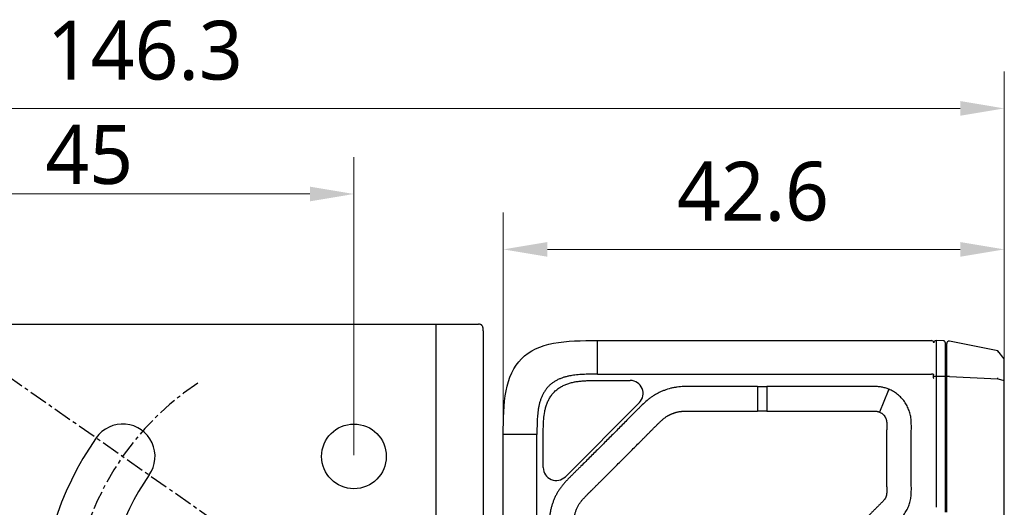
# Model space of a CAD drawing. Extents: x 1 to 383, y 56 to 366.
# Tile 6 of 28: x 150 to 217, y 110 to 144. Entities that reach past the tile are written whole.
import ezdxf

# ---------------------------------------------------------------- set-up
doc = ezdxf.new("R2010")
doc.units = 0
doc.header["$MEASUREMENT"] = 0
doc.linetypes.add('CENTER', pattern=[2, 1.25, -0.25, 0.25, -0.25])
doc.layers.get('0').update_dxf_attribs({"linetype": 'CONTINUOUS'})
doc.layers.get('Defpoints').update_dxf_attribs({"linetype": 'CONTINUOUS'})
doc.layers.add('20_ALL_FEATURES', color=7, linetype='CONTINUOUS')
doc.layers.add('51__DRAFT_DIMS', color=7, linetype='CONTINUOUS')
doc.styles.add('尺寸值样式', font='Roboto-Regular.ttf', dxfattribs={"height": 4})
doc.dimstyles.new('1直线标注', dxfattribs={"dimtxt": 4, "dimasz": 3, "dimexe": 2.5, "dimexo": 0, "dimtad": 1, "dimdec": 1, "dimlfac": 1.25, "dimdsep": 46, "dimtxsty": '尺寸值样式', "dimcen": 0, "dimclrd": 8, "dimclre": 8, "dimclrt": 7, "dimadec": 0, "dimazin": 0, "dimtp": 0.001, "dimtm": 0.001, "dimtfac": 1, "dimtdec": 1, "dimtmove": 0, "dimatfit": 0, "dimldrblk": '_FILLED', "dimfxl": 1, "dimtolj": 1, "dimlwd": 15, "dimlwe": 15, "dimarcsym": 0})
doc.dimstyles.new('CIRL(32)', dxfattribs={"dimtxt": 4, "dimasz": 3, "dimexe": 2.5, "dimexo": 0, "dimtad": 1, "dimtoh": 1, "dimdec": 3, "dimlfac": 0.666667, "dimdsep": 46, "dimtxsty": '尺寸值样式', "dimcen": 0, "dimclrd": 8, "dimclre": 8, "dimclrt": 7, "dimadec": 0, "dimazin": 0, "dimtp": 0.001, "dimtm": 0.001, "dimtfac": 1, "dimtdec": 3, "dimtofl": 0, "dimtmove": 0, "dimatfit": 0, "dimldrblk": '_FILLED', "dimfxl": 1, "dimtolj": 1, "dimlwd": 15, "dimlwe": 15, "dimarcsym": 0})

# ---------------------------------------------------------------- blocks, each defined once
blk = doc.blocks.new('*D302')
at = {"layer": '51__DRAFT_DIMS', "color": 8, "lineweight": 15}
for p, q in [((182.808, 115.409), (182.808, 130.501)), ((216.888, 119.081), (216.888, 130.501)), ((185.808, 128.001), (213.888, 128.001))]:
    blk.add_line(p, q, dxfattribs=at)
at = {"layer": '51__DRAFT_DIMS', "color": 8}
for points in [[(185.808, 128.501), (185.808, 127.501), (182.808, 128.001)], [(213.888, 127.501), (213.888, 128.501), (216.888, 128.001)]]:
    blk.add_solid(points, dxfattribs=at)
at = {"layer": 'Defpoints', "color": 0}
for p in [(216.888, 128.001), (216.888, 119.081), (182.808, 115.409)]:
    blk.add_point(p, dxfattribs=at)
at = {"layer": '51__DRAFT_DIMS', "color": 7, "insert": (199.794, 133.96), "char_height": 4, "attachment_point": 2, "line_spacing_factor": 0.9, "style": '尺寸值样式'}
blk.add_mtext('\\A1;42.6', dxfattribs=at)
blk = doc.blocks.new('_FILLED')
at = {"color": 0, "linetype": 'ByBlock'}
blk.add_solid([(0, 0), (-1, 0.167), (-1, -0.167)], dxfattribs=at)
blk = doc.blocks.new('*D303')
at = {"layer": '51__DRAFT_DIMS', "color": 8, "lineweight": 15}
for p, q in [((99.848, 118.919), (99.848, 140.084)), ((216.888, 119.081), (216.888, 140.084)), ((102.848, 137.584), (213.888, 137.584))]:
    blk.add_line(p, q, dxfattribs=at)
at = {"layer": '51__DRAFT_DIMS', "color": 8}
for points in [[(102.848, 138.084), (102.848, 137.084), (99.848, 137.584)], [(213.888, 137.084), (213.888, 138.084), (216.888, 137.584)]]:
    blk.add_solid(points, dxfattribs=at)
at = {"layer": 'Defpoints', "color": 0}
for p in [(216.888, 137.584), (99.848, 118.919), (216.888, 119.081)]:
    blk.add_point(p, dxfattribs=at)
at = {"layer": '51__DRAFT_DIMS', "color": 7, "insert": (158.429, 143.542), "char_height": 4, "attachment_point": 2, "line_spacing_factor": 0.9, "style": '尺寸值样式'}
blk.add_mtext('\\A1;146.3', dxfattribs=at)
blk = doc.blocks.new('*D305')
at = {"color": 8, "lineweight": 15}
for p, q in [((140.84, 125.191), (135.744, 128.76)), ((139.773, 102.919), (127.596, 102.919))]:
    blk.add_line(p, q, dxfattribs=at)
blk.add_arc((172.648, 102.919), 42.552, 149.04035, 175.95965, dxfattribs=at)
at = {"color": 8}
for points in [[(136.578, 124.537), (135.739, 125.081), (137.792, 127.326)], [(129.702, 105.935), (130.702, 105.9), (130.096, 102.919)]]:
    blk.add_solid(points, dxfattribs=at)
at = {"layer": 'Defpoints', "color": 0}
for p in [(140.84, 125.191), (133.576, 119.773), (139.773, 102.919), (180.57, 102.919), (181.448, 96.757)]:
    blk.add_point(p, dxfattribs=at)
at = {"color": 7, "insert": (129.002, 114.79), "char_height": 4, "attachment_point": 5, "rotation": 74.78419, "style": '尺寸值样式'}
blk.add_mtext('35°{}{{\\H0.7x;}{}}', dxfattribs=at)
blk = doc.blocks.new('*D311')
at = {"color": 8, "lineweight": 15}
for p, q in [((136.648, 114.004), (136.648, 134.268)), ((172.648, 114.004), (172.648, 134.268)), ((169.648, 131.768), (139.648, 131.768))]:
    blk.add_line(p, q, dxfattribs=at)
at = {"color": 8}
for points in [[(139.648, 132.268), (139.648, 131.268), (136.648, 131.768)], [(169.648, 131.268), (169.648, 132.268), (172.648, 131.768)]]:
    blk.add_solid(points, dxfattribs=at)
at = {"layer": 'Defpoints', "color": 0}
for p in [(136.648, 131.768), (136.648, 114.004), (172.648, 114.004)]:
    blk.add_point(p, dxfattribs=at)
at = {"color": 7, "insert": (154.648, 134.42), "char_height": 4, "attachment_point": 5, "style": '尺寸值样式'}
blk.add_mtext('\\A1;45{}{{\\H0.7x;}{}}', dxfattribs=at)

msp = doc.modelspace()

# ---------------------------------------------------------------- linework, layer by layer
at = {"linetype": 'CENTER'}
msp.add_line((140.84016, 125.19114), (181.44784, 96.75734), dxfattribs=at)
msp.add_arc((172.64784, 102.91917), 19.2, 123.5573098, 236.4426902, dxfattribs=at)
at = {"layer": '20_ALL_FEATURES'}
for p, q in [((103.84784, 122.91917), (181.11901, 122.91917)), ((178.24784, 82.91917), (178.24784, 122.91917)), ((181.44784, 122.45917), (181.44784, 83.37917)), ((189.20784, 119.51954), (189.20784, 121.80926)), ((189.20784, 121.80926), (211.92784, 121.80926)), ((212.25201, 121.80496), (212.25201, 121.71771)), ((212.73203, 121.79239), (212.25201, 121.80496)), ((212.25202, 121.71772), (212.25203, 110.472)), ((212.88784, 110.14063), (212.88784, 121.63236)), ((212.96784, 110.14063), (212.96784, 121.59809)), ((216.45635, 121.09555), (213.15922, 121.75498)), ((212.88784, 120.91183), (212.96784, 120.90059)), ((216.45635, 121.01143), (216.45635, 121.01013)), ((216.88784, 120.56926), (216.45641, 121.09552)), ((216.88784, 77.44926), (216.88784, 120.56926)), ((212.96784, 120.51855), (212.88784, 120.52914)), ((212.88784, 120.3886), (212.96784, 120.37806)), ((212.88784, 120.20319), (212.96784, 120.20103)), ((212.88784, 120.07384), (212.96784, 120.07163)), ((189.20784, 119.51954), (211.92784, 119.51954)), ((212.08012, 119.36716), (212.08016, 119.37214)), ((212.08012, 119.36716), (212.08012, 119.37213)), ((212.08784, 119.37076), (212.08789, 119.37213)), ((212.73203, 119.37149), (212.25203, 119.37149)), ((212.96784, 119.80221), (212.88784, 119.8052)), ((212.96784, 119.66965), (212.88784, 119.6753)), ((212.96784, 119.60267), (212.88784, 119.60822)), ((213.15922, 119.35941), (212.96784, 119.35941)), ((213.15922, 119.35941), (216.45639, 119.20429)), ((200.08785, 118.68141), (200.08784, 117.00953)), ((200.08785, 118.68141), (200.7449, 118.68111)), ((200.7449, 118.68111), (200.74488, 117.00925)), ((216.45639, 119.20429), (216.88784, 119.08061)), ((208.98761, 118.38331), (208.39489, 116.9483)), ((209.03255, 118.49287), (208.98761, 118.38331)), ((212.96784, 118.54248), (212.88784, 118.54515)), ((187.03017, 112.55135), (192.06465, 117.58708)), ((200.74488, 117.00925), (200.08784, 117.00953)), ((212.96784, 117.13251), (212.88784, 117.1435)), ((182.80784, 87.68004), (182.80784, 115.40926)), ((185.09756, 115.40926), (182.80784, 115.40926)), ((185.09756, 90.1116), (185.09756, 115.40926)), ((185.52784, 113.17353), (185.52784, 115.40926)), ((212.96784, 114.2446), (212.88784, 114.24485))]:
    msp.add_line(p, q, dxfattribs=at)
msp.add_circle((172.64784, 113.93184), 2.2, dxfattribs=at)
for centre, radius, start, end in [((211.92784, 121.64926), 0.16, 0, 90), ((212.24784, 121.64501), 0.16, 88.5001246, 180), ((212.12001, 121.645), 0.03217, 173.1893232, 179.9842955), ((212.72784, 121.63244), 0.16, 359.9634335, 88.5), ((213.12784, 121.59809), 0.16, 78.6900675, 180), ((210.72183, 119.3802), 1.35835, 359.6596553, 4.9106993), ((210.68486, 119.38081), 1.39532, 355.1525991, 359.4395086), ((191.44232, 118.20926), 0.88, 315.0070981, 89.9999989), ((156.92012, 113.93184), 2.2, 325, 145), ((172.64784, 102.91917), 21.4, 145, 215), ((172.64784, 102.91917), 17, 145, 215), ((186.40784, 113.17353), 0.88, 180.0000012, 315.0070962)]:
    msp.add_arc(centre, radius, start, end, dxfattribs=at)
for points, knots in [([(181.44784, 122.45917), (181.44784, 122.49529), (181.44621, 122.54791), (181.43895, 122.61551), (181.4291, 122.67438), (181.41101, 122.74004), (181.38156, 122.79747), (181.35201, 122.83454), (181.32735, 122.85791), (181.29968, 122.87743), (181.25804, 122.89876), (181.19725, 122.9157), (181.146, 122.91917), (181.11901, 122.91917)], [0, 0, 0, 0, 0.16667818, 0.24258534, 0.31362731, 0.44201112, 0.55544141, 0.6084426, 0.66016936, 0.71170954, 0.76416402, 0.87543459, 1, 1, 1, 1]), ([(182.80784, 115.40926), (182.80784, 116.45448), (182.82862, 118.53305), (183.84389, 120.7732), (186.08404, 121.78847), (188.16261, 121.80926), (189.20784, 121.80926)], [0, 0, 0, 0, 0.25, 0.5, 0.75, 1, 1, 1, 1]), ([(216.45637, 121.09552), (216.45648, 121.09537), (216.4565, 121.0947), (216.45671, 121.09347), (216.457, 121.09147), (216.45739, 121.08881), (216.45772, 121.08546), (216.45798, 121.08148), (216.45813, 121.07686), (216.4582, 121.06953), (216.45799, 121.05899), (216.45732, 121.04481), (216.45655, 121.02872), (216.45647, 121.01738), (216.45635, 121.01143)], [0, 0, 0, 0, 0.00688592, 0.02202152, 0.04583593, 0.07800966, 0.11801788, 0.16554923, 0.22040304, 0.28236349, 0.42659758, 0.59600169, 0.78814131, 1, 1, 1, 1]), ([(189.20784, 119.51954), (189.06233, 119.51955), (188.77132, 119.5189), (188.33485, 119.50958), (187.89893, 119.48466), (187.53724, 119.44248), (187.25101, 119.38927), (187.03868, 119.33815), (186.82985, 119.27408), (186.62604, 119.1954), (186.42884, 119.10134), (186.24027, 118.99085), (186.06328, 118.8625), (185.90082, 118.71619), (185.75452, 118.55372), (185.62619, 118.37674), (185.51572, 118.18818), (185.42166, 117.99098), (185.34299, 117.78719), (185.27894, 117.57836), (185.22781, 117.36605), (185.18792, 117.15136), (185.15772, 116.93513), (185.1283, 116.64555), (185.10752, 116.28223), (185.09819, 115.84578), (185.09754, 115.55476), (185.09756, 115.40926)], [0, 0, 0, 0, 0.06250046, 0.1250013, 0.18750011, 0.24999688, 0.28125136, 0.31250566, 0.34375748, 0.37500912, 0.40626074, 0.43750967, 0.4687572, 0.50000321, 0.53124847, 0.56249434, 0.59374125, 0.62499027, 0.65624003, 0.6874914, 0.71874352, 0.74999592, 0.78124834, 0.8125007, 0.87499934, 0.93749962, 1, 1, 1, 1]), ([(212.07519, 119.49648), (212.07175, 119.4984), (212.06372, 119.50194), (212.04412, 119.50822), (212.01385, 119.51421), (211.97273, 119.51856), (211.9432, 119.51956), (211.92784, 119.51954)], [0, 0, 0, 0, 0.07879138, 0.17454068, 0.41071655, 0.69309996, 1, 1, 1, 1]), ([(212.08784, 119.48175), (212.08784, 119.48301), (212.08718, 119.48577), (212.08457, 119.48956), (212.08047, 119.49323), (212.0771, 119.4954), (212.07519, 119.49648)], [0, 0, 0, 0, 0.18802045, 0.40678051, 0.67435637, 1, 1, 1, 1]), ([(212.07519, 119.2629), (212.0771, 119.26187), (212.08048, 119.25978), (212.08459, 119.25615), (212.0872, 119.25231), (212.08784, 119.24951), (212.08784, 119.24821)], [0, 0, 0, 0, 0.3216941, 0.58726219, 0.80700187, 1, 1, 1, 1]), ([(212.08789, 119.37213), (212.08793, 119.37257), (212.08815, 119.37466), (212.08848, 119.37675), (212.08889, 119.37836)], [0, 0, 0, 0, 0.20971816, 1, 1, 1, 1]), ([(212.25203, 119.37149), (212.24165, 119.37149), (212.22125, 119.37149), (212.19155, 119.37149), (212.16795, 119.37146), (212.15042, 119.37146), (212.13858, 119.37147), (212.12778, 119.37152), (212.11813, 119.37158), (212.11084, 119.37159), (212.10565, 119.37157), (212.10225, 119.37154), (212.09921, 119.37145), (212.09651, 119.37133), (212.09418, 119.37123), (212.09221, 119.37119), (212.09061, 119.37105), (212.08952, 119.37082), (212.08882, 119.37084), (212.08842, 119.37088), (212.08816, 119.37116), (212.08797, 119.371), (212.08794, 119.37092)], [0, 0, 0, 0, 0.18947376, 0.372681, 0.54266066, 0.62064561, 0.69296207, 0.75892486, 0.8179095, 0.86935728, 0.89210002, 0.91278303, 0.93136109, 0.94779251, 0.96202844, 0.97403602, 0.98382681, 0.99135947, 0.99423438, 0.99659489, 0.99851837, 1, 1, 1, 1]), ([(212.08889, 119.37836), (212.08939, 119.38033), (212.09037, 119.38291), (212.0916, 119.38535), (212.09193, 119.38597)], [0, 0, 0, 0, 0.74322078, 1, 1, 1, 1]), ([(212.88784, 119.3675), (212.88784, 119.36784), (212.88659, 119.3685), (212.88448, 119.36888), (212.88069, 119.36938), (212.87563, 119.36976), (212.86913, 119.37013), (212.85794, 119.37058), (212.84105, 119.37097), (212.81779, 119.37126), (212.79118, 119.3714), (212.76222, 119.37147), (212.74223, 119.37149), (212.73203, 119.37149)], [0, 0, 0, 0, 0.00653294, 0.02126654, 0.04506865, 0.07791209, 0.11955144, 0.16961656, 0.29312274, 0.44388715, 0.61632466, 0.80401322, 1, 1, 1, 1]), ([(216.45637, 119.2043), (216.45645, 119.21612), (216.45662, 119.23916), (216.45648, 119.26219), (216.45639, 119.2734)], [0, 0, 0, 0, 0.51345094, 1, 1, 1, 1]), ([(185.52784, 115.40926), (185.52784, 115.58424), (185.52764, 115.93461), (185.54883, 116.46052), (185.60439, 116.89729), (185.68522, 117.2402), (185.76622, 117.49232), (185.86957, 117.73663), (185.99761, 117.96956), (186.15201, 118.18664), (186.33467, 118.38104), (186.54168, 118.54893), (186.76773, 118.68919), (187.00702, 118.80404), (187.25569, 118.89551), (187.51075, 118.96587), (187.77001, 119.01688), (188.03162, 119.05127), (188.29421, 119.0726), (188.55707, 119.08412), (188.81981, 119.08878), (189.08231, 119.0895), (189.34462, 119.08912), (189.60684, 119.08908), (189.95645, 119.08922), (190.39346, 119.08927), (190.91789, 119.08929), (191.26751, 119.08926), (191.44232, 119.08926)], [0, 0, 0, 0, 0.0622476, 0.12462803, 0.18714805, 0.21847987, 0.24983974, 0.28124143, 0.31269922, 0.34421156, 0.37574979, 0.40728501, 0.43875261, 0.47016892, 0.50154227, 0.5328831, 0.56419266, 0.59546369, 0.62669339, 0.65788518, 0.68904409, 0.72016511, 0.75126386, 0.78235503, 0.81344495, 0.87563033, 0.93781544, 1, 1, 1, 1]), ([(200.08785, 118.68141), (199.78541, 118.68148), (199.33176, 118.68139), (198.7269, 118.68075), (198.27325, 118.68017), (197.8196, 118.67977), (197.36595, 118.67983), (196.98791, 118.68028), (196.68547, 118.68102), (196.45865, 118.68184), (196.23183, 118.68316), (196.00501, 118.68494), (195.77819, 118.68664), (195.55136, 118.68751), (195.32453, 118.68539), (195.09778, 118.6783), (194.87131, 118.66457), (194.64551, 118.64219), (194.421, 118.60885), (194.12518, 118.54511), (193.83666, 118.4518), (193.5567, 118.33739), (193.35096, 118.24157), (193.18422, 118.15223), (193.0545, 118.07443), (192.92755, 117.99218), (192.77404, 117.88164), (192.53855, 117.69173), (192.31401, 117.4888), (192.09688, 117.27829), (191.93642, 117.11796), (191.77679, 116.95681), (191.56406, 116.74184), (191.29804, 116.47324), (190.97833, 116.1514), (190.65846, 115.82971), (190.23161, 115.40115), (189.69742, 114.86608), (189.16241, 114.33182), (188.73391, 113.90492), (188.41228, 113.58499), (188.14403, 113.31862), (187.92936, 113.10558), (187.76816, 112.946), (187.60683, 112.78656), (187.44594, 112.62667), (187.2862, 112.46562), (187.12946, 112.30162), (186.97713, 112.1335), (186.82992, 111.96084), (186.69045, 111.78181), (186.56163, 111.59489), (186.446, 111.39952), (186.34267, 111.19744), (186.25018, 110.9902), (186.16781, 110.77874), (186.09647, 110.56329), (186.04827, 110.38034), (186.01711, 110.23233), (185.99092, 110.08335), (185.96645, 109.89581), (185.94737, 109.66972), (185.93586, 109.44315), (185.93012, 109.21637), (185.92793, 108.91393), (185.93147, 108.53589), (185.93343, 108.08225), (185.93484, 107.6286), (185.93611, 107.17495), (185.93682, 106.7213), (185.9374, 106.11644), (185.93745, 105.36035), (185.93688, 104.45305), (185.93611, 103.54575), (185.93563, 102.63846), (185.93544, 101.73116), (185.93559, 100.52142), (185.93565, 99.61412), (185.93571, 99.00926)], [0, 0, 0, 0, 0.03124961, 0.04687442, 0.06249922, 0.07812403, 0.09374884, 0.10937363, 0.11718606, 0.12499848, 0.13281084, 0.14062318, 0.14843571, 0.15624829, 0.16406081, 0.17187373, 0.17968644, 0.18749942, 0.19531274, 0.2031257, 0.21874518, 0.22655814, 0.23437123, 0.2421845, 0.24609142, 0.24999829, 0.25781133, 0.26562427, 0.28124792, 0.28906049, 0.2968729, 0.30468535, 0.31249774, 0.32812254, 0.34374735, 0.35937216, 0.37499696, 0.40624657, 0.43749618, 0.45312099, 0.46874579, 0.4843706, 0.49218303, 0.49999538, 0.50780771, 0.5156203, 0.52343295, 0.53124535, 0.5390582, 0.54687171, 0.55468477, 0.56249818, 0.57031135, 0.57812465, 0.58593779, 0.59375073, 0.60156379, 0.60937682, 0.6132837, 0.61719044, 0.62500344, 0.63281631, 0.64062903, 0.64844171, 0.65625426, 0.67187908, 0.68750388, 0.70312869, 0.7187535, 0.7343783, 0.75000311, 0.78125272, 0.81250233, 0.84375194, 0.87500155, 0.90625116, 0.93750078, 1, 1, 1, 1]), ([(209.03255, 118.49287), (208.99203, 118.50948), (208.91022, 118.54119), (208.78515, 118.58276), (208.65757, 118.61687), (208.52801, 118.64231), (208.39751, 118.65982), (208.26688, 118.67183), (208.13629, 118.67955), (208.00579, 118.68427), (207.87546, 118.68602), (207.74544, 118.68526), (207.6157, 118.68451), (207.44287, 118.68367), (207.22683, 118.68274), (206.96759, 118.68189), (206.70833, 118.68125), (206.36265, 118.68063), (205.93055, 118.68027), (205.41201, 118.68029), (204.89345, 118.68059), (204.37489, 118.68098), (203.85631, 118.6813), (203.33774, 118.68142), (202.6463, 118.6814), (201.78203, 118.68118), (201.09061, 118.68108), (200.7449, 118.68111)], [0, 0, 0, 0, 0.01580557, 0.03165607, 0.04754201, 0.06343771, 0.07927075, 0.09504434, 0.11077504, 0.12647694, 0.14217257, 0.15781259, 0.17340408, 0.18899936, 0.22018782, 0.25137704, 0.28256693, 0.31375686, 0.37613841, 0.43852158, 0.50090633, 0.56329261, 0.62568032, 0.68806808, 0.75045546, 0.87522879, 1, 1, 1, 1]), ([(206.55965, 99.00926), (206.55964, 99.23412), (206.55962, 99.68383), (206.5596, 100.35841), (206.5596, 101.03299), (206.55966, 101.70756), (206.55978, 102.38214), (206.5599, 102.94429), (206.55994, 103.39401), (206.55994, 103.73131), (206.55988, 104.0686), (206.55976, 104.4059), (206.5596, 104.68698), (206.55942, 104.91185), (206.55927, 105.0805), (206.55909, 105.24915), (206.55889, 105.4178), (206.55865, 105.58645), (206.55842, 105.75509), (206.5581, 105.89557), (206.55812, 105.99383), (206.55837, 106.04986), (206.55877, 106.09175), (206.55945, 106.13341), (206.56069, 106.17452), (206.56302, 106.21474), (206.56783, 106.25418), (206.57564, 106.29316), (206.58535, 106.33206), (206.59661, 106.37056), (206.60972, 106.40809), (206.62539, 106.44451), (206.64349, 106.48004), (206.66334, 106.515), (206.68442, 106.54895), (206.70726, 106.58142), (206.73271, 106.61209), (206.7601, 106.64204), (206.78867, 106.67195), (206.81782, 106.70186), (206.85716, 106.74166), (206.90671, 106.79127), (206.96643, 106.85067), (207.04613, 106.92996), (207.14572, 107.02914), (207.26517, 107.14822), (207.38456, 107.26736), (207.5039, 107.38654), (207.62319, 107.50576), (207.78221, 107.66476), (207.98091, 107.86357), (208.21931, 108.10216), (208.45774, 108.34071), (208.69628, 108.57913), (208.89523, 108.77764), (209.05452, 108.9363), (209.17407, 109.05521), (209.29371, 109.17402), (209.41347, 109.2927), (209.53329, 109.4114), (209.65384, 109.52982), (209.77301, 109.65025), (209.88869, 109.77474), (210.00053, 109.90328), (210.10651, 110.03762), (210.20265, 110.17989), (210.2859, 110.33014), (210.35787, 110.48568), (210.42097, 110.64492), (210.47388, 110.80816), (210.5131, 110.97543), (210.53785, 111.14504), (210.55289, 111.31504), (210.5613, 111.48493), (210.56483, 111.65452), (210.56378, 111.8237), (210.56301, 111.99249), (210.56227, 112.16111), (210.56161, 112.32974), (210.56103, 112.49836), (210.56035, 112.7232), (210.55968, 113.00424), (210.55916, 113.3415), (210.55891, 113.67876), (210.55893, 114.01601), (210.55922, 114.35327), (210.55977, 114.69053), (210.56045, 114.97158), (210.56114, 115.19641), (210.56172, 115.36504), (210.56238, 115.53367), (210.56308, 115.70229), (210.56396, 115.87112), (210.56466, 116.04034), (210.56055, 116.20997), (210.55165, 116.37989), (210.53569, 116.54991), (210.50937, 116.71936), (210.46814, 116.8861), (210.41461, 117.04913), (210.35027, 117.20799), (210.25099, 117.41372), (210.10108, 117.6578), (209.88118, 117.92187), (209.6271, 118.15323), (209.34367, 118.34754), (209.13826, 118.44955), (209.03256, 118.49291)], [0, 0, 0, 0, 0.03118787, 0.0623757, 0.09356348, 0.12475122, 0.15593897, 0.18712698, 0.20272109, 0.21831528, 0.23390953, 0.24950384, 0.26509823, 0.27289544, 0.28069267, 0.28848991, 0.29628717, 0.30408444, 0.31188172, 0.31967722, 0.32356846, 0.32551089, 0.32744893, 0.32937908, 0.33128948, 0.3331527, 0.33496497, 0.33679484, 0.33866334, 0.34052455, 0.34235736, 0.34417358, 0.34601892, 0.34788597, 0.34974727, 0.35155998, 0.35338696, 0.35527025, 0.35718963, 0.35912302, 0.36106316, 0.36495195, 0.36884755, 0.37274652, 0.38054454, 0.38834243, 0.39614021, 0.40393787, 0.41173541, 0.41953282, 0.43512726, 0.45072117, 0.46631452, 0.48190724, 0.49749932, 0.50529509, 0.51309072, 0.52088616, 0.52868142, 0.53647649, 0.54427824, 0.55212073, 0.55997274, 0.5678443, 0.57574775, 0.5836915, 0.59163121, 0.59954422, 0.60744753, 0.61537674, 0.62332297, 0.63124635, 0.63912962, 0.64698602, 0.65483481, 0.66265411, 0.67044991, 0.67824594, 0.68604228, 0.6938384, 0.70163455, 0.71722694, 0.7328194, 0.74841187, 0.76400436, 0.77959686, 0.79518936, 0.81078183, 0.81857814, 0.82637427, 0.83417049, 0.84196666, 0.84976286, 0.85758711, 0.86543574, 0.87329462, 0.88118258, 0.88911249, 0.89705467, 0.9049779, 0.91289365, 0.92080878, 0.93664346, 0.95248119, 0.96831609, 0.98415416, 1, 1, 1, 1]), ([(187.60869, 99.00926), (187.60867, 99.14681), (187.60808, 99.35313), (187.60797, 99.62823), (187.6082, 99.83455), (187.60826, 100.04087), (187.60788, 100.2472), (187.60754, 100.45352), (187.6077, 100.65984), (187.60802, 100.86617), (187.60795, 101.07249), (187.60759, 101.27881), (187.60753, 101.48514), (187.60778, 101.69146), (187.60784, 101.89778), (187.60764, 102.10411), (187.60757, 102.31043), (187.60772, 102.51675), (187.60781, 102.79185), (187.60771, 103.13573), (187.60792, 103.4796), (187.60804, 103.7547), (187.60801, 104.02979), (187.60834, 104.30489), (187.6083, 104.57999), (187.60833, 104.78631), (187.60859, 104.99264), (187.60848, 105.19896), (187.60851, 105.40528), (187.60879, 105.81793), (187.6083, 106.23058), (187.60836, 106.64322), (187.608, 106.84955), (187.60798, 107.05587), (187.60759, 107.26219), (187.60742, 107.46852), (187.60697, 107.67484), (187.60669, 107.88116), (187.60609, 108.08749), (187.60589, 108.25942), (187.60516, 108.39697), (187.60486, 108.50013), (187.60485, 108.60329), (187.6045, 108.70645), (187.60401, 108.80962), (187.60377, 108.91278), (187.60363, 109.01594), (187.60366, 109.15349), (187.60473, 109.29104), (187.60745, 109.41137), (187.60977, 109.4801), (187.61221, 109.53163), (187.61546, 109.58311), (187.61933, 109.63455), (187.62386, 109.68594), (187.63137, 109.75431), (187.64424, 109.83935), (187.66434, 109.94057), (187.68867, 110.04086), (187.71785, 110.13984), (187.75058, 110.2377), (187.78769, 110.334), (187.82949, 110.42835), (187.8747, 110.5211), (187.92413, 110.61169), (187.99485, 110.72967), (188.09317, 110.87105), (188.20465, 111.00214), (188.29784, 111.10329), (188.36898, 111.17801), (188.44095, 111.25192), (188.51338, 111.32538), (188.58614, 111.39851), (188.65939, 111.47115), (188.72006, 111.53206), (188.76871, 111.58067), (188.81762, 111.62902), (188.87885, 111.68937), (188.93946, 111.75034), (188.98812, 111.79894), (189.03698, 111.84734), (189.09819, 111.90771), (189.17126, 111.98053), (189.24431, 112.05337), (189.31744, 112.12613), (189.4149, 112.22319), (189.58542, 112.39309), (189.82897, 112.63585), (190.12109, 112.9273), (190.4131, 113.21886), (190.70499, 113.51054), (190.99676, 113.80234), (191.28842, 114.09426), (191.57995, 114.38629), (191.87136, 114.67845), (192.11412, 114.922), (192.30823, 115.11694), (192.45386, 115.26309), (192.59927, 115.40946), (192.74497, 115.55555), (192.89018, 115.70213), (193.0116, 115.82386), (193.10858, 115.9214), (193.18131, 115.99456), (193.25416, 116.06761), (193.32753, 116.14013), (193.4014, 116.21214), (193.47542, 116.284), (193.55052, 116.35475), (193.6273, 116.42366), (193.70619, 116.49018), (193.78788, 116.55325), (193.87259, 116.6122), (193.94538, 116.658), (194.00472, 116.69278), (194.04975, 116.71795), (194.09536, 116.74206), (194.14157, 116.76499), (194.1882, 116.78707), (194.23508, 116.80859), (194.28243, 116.82906), (194.33047, 116.84788), (194.37895, 116.8655), (194.42762, 116.88261), (194.47656, 116.89893), (194.52592, 116.91394), (194.57563, 116.92773), (194.64225, 116.94482), (194.72617, 116.9636), (194.82784, 116.98132), (194.91319, 116.99194), (194.98168, 116.99826), (195.03313, 117.00197), (195.08463, 117.0049), (195.15332, 117.00827), (195.23924, 117.0116), (195.3424, 117.01239), (195.44556, 117.01253), (195.54873, 117.01275), (195.65189, 117.01281), (195.75505, 117.01239), (195.85821, 117.01183), (195.99576, 117.01126), (196.16769, 117.01076), (196.37402, 117.00996), (196.58034, 117.00957), (196.78666, 117.00908), (196.99298, 117.00885), (197.19931, 117.00862), (197.40563, 117.00857), (197.61196, 117.00846), (197.81828, 117.00855), (198.09338, 117.00858), (198.5748, 117.00893), (199.26254, 117.0094), (199.81274, 117.00951), (200.08784, 117.00953)], [0, 0, 0, 0, 0.01562501, 0.02343752, 0.03125003, 0.03906253, 0.04687504, 0.05468755, 0.06250005, 0.07031256, 0.07812507, 0.08593757, 0.09375008, 0.10156259, 0.10937509, 0.1171876, 0.12500011, 0.13281261, 0.14062512, 0.15625013, 0.17187515, 0.17968765, 0.18750016, 0.20312517, 0.21093768, 0.21875019, 0.22656269, 0.2343752, 0.24218771, 0.25000021, 0.28125024, 0.28906274, 0.29687525, 0.30468776, 0.31250026, 0.32031277, 0.32812528, 0.33593778, 0.34375029, 0.3515628, 0.35546905, 0.3593753, 0.36328156, 0.36718781, 0.37109406, 0.37500032, 0.37890657, 0.38281283, 0.39062527, 0.3945316, 0.39648479, 0.39843786, 0.40039099, 0.40234431, 0.40429762, 0.40625072, 0.41015707, 0.41406336, 0.41796972, 0.42187591, 0.42578222, 0.42968842, 0.43359462, 0.43750082, 0.44140707, 0.4453132, 0.45312331, 0.46093438, 0.46484064, 0.4687469, 0.47265315, 0.47655943, 0.48046568, 0.48437193, 0.48827819, 0.49023131, 0.49218444, 0.49609069, 0.49999695, 0.50195007, 0.50390319, 0.50780945, 0.51171571, 0.51562196, 0.51952822, 0.52343447, 0.53124698, 0.54687199, 0.562497, 0.57812202, 0.59374703, 0.60937204, 0.62499706, 0.64062207, 0.65624708, 0.6718721, 0.6796846, 0.68749711, 0.69530962, 0.70312212, 0.71093463, 0.71874714, 0.72265338, 0.72655965, 0.73046592, 0.73437213, 0.73827842, 0.74218473, 0.74609099, 0.74999736, 0.75390369, 0.75781007, 0.76171639, 0.76562266, 0.76757602, 0.7695294, 0.77148252, 0.77343555, 0.77538898, 0.77734257, 0.77929559, 0.78124848, 0.78320199, 0.7851555, 0.78710855, 0.7890616, 0.79101497, 0.79296831, 0.79687449, 0.80078071, 0.804687, 0.80664024, 0.80859334, 0.81054653, 0.81249984, 0.81640606, 0.82031226, 0.82421864, 0.82812484, 0.8320311, 0.83593736, 0.83984361, 0.84374987, 0.85156237, 0.85937488, 0.86718739, 0.87499989, 0.8828124, 0.89062491, 0.89843741, 0.90624992, 0.91406243, 0.92187493, 0.93749995, 0.96874997, 1, 1, 1, 1]), ([(200.74488, 117.00925), (201.07764, 117.00922), (201.74284, 117.00923), (202.73976, 117.00933), (203.56939, 117.00935), (204.23192, 117.00925), (204.72817, 117.00913), (205.22482, 117.00902), (205.63933, 117.00898), (205.97178, 117.00901), (206.22202, 117.00907), (206.47302, 117.00917), (206.72488, 117.00931), (206.97772, 117.00951), (207.23164, 117.00978), (207.44397, 117.01005), (207.61446, 117.01031), (207.74269, 117.01051), (207.86851, 117.01079), (207.98483, 117.01073), (208.07128, 117.00991), (208.12831, 117.00804), (208.16159, 117.00603), (208.19089, 117.0031), (208.21834, 116.99901), (208.24587, 116.99362), (208.28508, 116.98466), (208.33542, 116.97067), (208.37537, 116.95648), (208.39489, 116.9483)], [0, 0, 0, 0, 0.1303597, 0.26059045, 0.39054245, 0.4553692, 0.52013464, 0.5849501, 0.64993051, 0.68251849, 0.71519079, 0.7479618, 0.78084587, 0.81385737, 0.84701068, 0.88032015, 0.89703794, 0.91380016, 0.93055468, 0.94632685, 0.9593688, 0.964422, 0.96867945, 0.97242719, 0.97595349, 0.97954648, 0.98341613, 0.99170754, 1, 1, 1, 1]), ([(208.3949, 116.9483), (208.43077, 116.93326), (208.48319, 116.9067), (208.54877, 116.8641), (208.59577, 116.82845), (208.64008, 116.78935), (208.69486, 116.73292), (208.74306, 116.67078), (208.78449, 116.60452), (208.81181, 116.55247), (208.83505, 116.49771), (208.85399, 116.44109), (208.86852, 116.38546), (208.87773, 116.34045), (208.88249, 116.30531), (208.88505, 116.27703), (208.88682, 116.24478), (208.88753, 116.22174), (208.88784, 116.20926)], [0, 0, 0, 0, 0.12397127, 0.18643406, 0.24906287, 0.31178707, 0.37455679, 0.4995086, 0.56140745, 0.62348186, 0.68660862, 0.75078722, 0.8135768, 0.86974575, 0.89707798, 0.92655301, 0.96019204, 1, 1, 1, 1]), ([(208.88784, 116.20926), (208.88774, 116.11044), (208.88625, 115.91281), (208.88482, 115.61637), (208.88284, 115.31992), (208.8805, 114.92466), (208.87846, 114.43058), (208.87753, 113.83768), (208.87857, 113.24478), (208.88049, 112.75071), (208.88281, 112.35545), (208.88464, 112.059), (208.8862, 111.76256), (208.88771, 111.56493), (208.88784, 111.46611)], [0, 0, 0, 0, 0.06249995, 0.12499996, 0.18749998, 0.24999999, 0.375, 0.5, 0.625, 0.75000001, 0.81250003, 0.87500004, 0.93750006, 1, 1, 1, 1]), ([(208.88783, 111.46611), (208.88732, 111.44455), (208.88607, 111.40621), (208.88081, 111.35198), (208.8712, 111.30204), (208.8585, 111.25108), (208.84268, 111.19861), (208.8228, 111.14704), (208.79832, 111.09756), (208.77575, 111.0579), (208.75707, 111.02775), (208.74337, 111.00692), (208.72935, 110.98721), (208.70811, 110.95993), (208.6737, 110.92117), (208.62101, 110.86655), (208.55514, 110.80007), (208.48005, 110.72527), (208.40112, 110.64676), (208.29499, 110.54106), (208.16274, 110.40922), (208.00459, 110.25136), (207.84711, 110.09401), (207.69029, 109.9372), (207.53409, 109.78093), (207.32701, 109.5737), (207.06963, 109.31611), (206.76236, 109.00888), (206.45711, 108.70431), (206.20379, 108.45236), (206.00196, 108.25234), (205.84962, 108.10163), (205.71706, 107.97126), (205.60297, 107.85162), (205.50343, 107.74226), (205.41687, 107.64015), (205.34788, 107.55178), (205.29813, 107.48345), (205.25193, 107.41399), (205.19531, 107.32035), (205.13215, 107.19966), (205.06633, 107.05027), (205.00825, 106.89769), (204.96876, 106.76724), (204.9436, 106.66051), (204.92797, 106.57826), (204.91555, 106.49448), (204.90267, 106.38349), (204.89248, 106.25139), (204.88604, 106.10575), (204.88253, 105.94266), (204.88375, 105.79336), (204.88446, 105.65042), (204.88517, 105.50881), (204.88593, 105.33122), (204.8867, 105.11746), (204.88733, 104.90289), (204.888, 104.61535), (204.88854, 104.25437), (204.88881, 103.81964), (204.88879, 103.38321), (204.88858, 102.9456), (204.88816, 102.36127), (204.88765, 101.63116), (204.88747, 100.75599), (204.88752, 99.88221), (204.88763, 99.30013), (204.88768, 99.00926)], [0, 0, 0, 0, 0.00463027, 0.00823265, 0.01168177, 0.01553567, 0.01950426, 0.02343904, 0.02738455, 0.03134109, 0.03323171, 0.03499794, 0.03669237, 0.03842189, 0.04241692, 0.0478105, 0.05471312, 0.06250643, 0.07056281, 0.07861034, 0.09465992, 0.11064913, 0.1265783, 0.14244774, 0.15825779, 0.17400875, 0.20533468, 0.23642681, 0.26728329, 0.29790186, 0.31312123, 0.32828032, 0.34390557, 0.35302922, 0.36376322, 0.3756481, 0.381753, 0.38782693, 0.3937876, 0.39965442, 0.41131031, 0.4229973, 0.43468115, 0.44633872, 0.45222297, 0.45821319, 0.464304, 0.47040147, 0.48219489, 0.49273657, 0.50169167, 0.5172102, 0.52478448, 0.53237628, 0.5476101, 0.56290699, 0.5782623, 0.59367136, 0.62463206, 0.65575176, 0.68699309, 0.71831868, 0.74969116, 0.81243025, 0.87504721, 0.9375601, 1, 1, 1, 1])]:
    msp.add_open_spline(points, degree=3, knots=knots, dxfattribs=at)

# ---------------------------------------------------------------- dimensions: what is measured, and where the dimension line sits
dim = msp.add_linear_dim(base=(136.64784, 131.7679), p1=(172.64784, 114.00384), p2=(136.64784, 114.00384), text='45{}{{\\H0.7x;}{}}', dimstyle='1直线标注')
dim.commit()
dim.dimension.update_dxf_attribs({"geometry": '*D311', "text_midpoint": (154.64784, 134.42038)})
dim = msp.add_angular_dim_2l(base=(133.57632, 119.77298), line1=((139.77272, 102.91917), (180.57004, 102.91917)), line2=((140.84016, 125.19114), (181.44784, 96.75734)), text='35°{}{{\\H0.7x;}{}}', dimstyle='CIRL(32)', override={"dimpost": '<>'})
dim.commit()
dim.dimension.update_dxf_attribs({"geometry": '*D305', "text_midpoint": (131.58797, 114.08705), "dimtype": 162})
at = {"layer": '51__DRAFT_DIMS'}
for base, p1, picture, middle in [((216.88784, 137.58417), (99.84784, 118.91917), '*D303', (158.42877, 137.58417)), ((216.88784, 128.00143), (182.80784, 115.40926), '*D302', (199.79393, 128.00143))]:
    dim = msp.add_linear_dim(base=base, p1=p1, p2=(216.88784, 119.08061), dimstyle='1直线标注', dxfattribs=at)
    dim.commit()
    dim.dimension.update_dxf_attribs({"geometry": picture, "text_midpoint": middle, "dimtype": 160})

doc.saveas('drawing.dxf')
